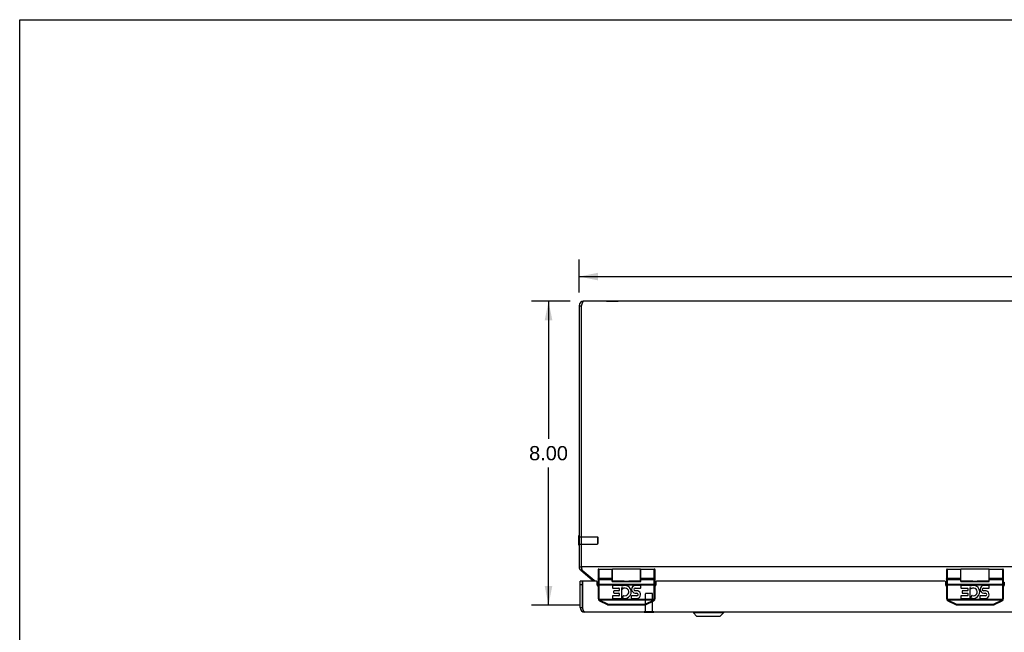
# Model space of a CAD drawing. Header units: inches. Extents: x 0 to 85, y 0 to 55.
# Tile 3 of 7: x 0 to 25.9, y 38.9 to 55. Entities that reach past the tile are written whole.
import ezdxf

# ---------------------------------------------------------------- set-up
doc = ezdxf.new("R2010")
doc.units = ezdxf.units.IN
doc.header["$LTSCALE"] = 4.675
doc.header["$MEASUREMENT"] = 0
doc.linetypes.add('HIDDEN', pattern=[0.2, 0.1, -0.1])
doc.layers.get('0').update_dxf_attribs({"linetype": 'CONTINUOUS'})
for name, color, linetype in [('02___PRT_ALL_AXES', 7, 'CONTINUOUS'), ('06___PRT_ALL_SURFS', 7, 'CONTINUOUS'), ('DEFAULT_2', 8, 'HIDDEN'), ('DIMENSIONS', 7, 'CONTINUOUS')]:
    doc.layers.add(name, color=color, linetype=linetype)
doc.styles.get("Standard").update_dxf_attribs({"font": 'arial.ttf'})
doc.dimstyles.new('DIMSTYLE_1', dxfattribs={"dimtxt": 0.375, "dimasz": 0.5, "dimexe": 0.09, "dimexo": 0.07, "dimgap": 0.0375, "dimtad": 0, "dimtih": 1, "dimtoh": 1, "dimzin": 4, "dimdsep": 46, "dimtxsty": 'Standard', "dimblk": '_FILLED', "dimblk1": '_FILLED', "dimblk2": '_FILLED', "dimcen": 0.09, "dimazin": 1, "dimtfac": 1, "dimtdec": 3, "dimtofl": 0, "dimtmove": 0, "dimatfit": 3, "dimldrblk": '_FILLED', "dimfxl": 1, "dimtolj": 1, "dimtzin": 4, "dimarcsym": 0})

# ---------------------------------------------------------------- blocks, each defined once
blk = doc.blocks.new('_FILLED')
at = {"color": 0, "linetype": 'ByBlock'}
blk.add_solid([(0, 0), (-1, 0.2), (-1, -0.2)], dxfattribs=at)
blk = doc.blocks.new('*D6')
at = {"layer": 'DIMENSIONS', "color": 2, "linetype": 'Continuous'}
for p, q in [((14.713, 47.818), (14.713, 48.687)), ((44.713, 47.818), (44.713, 48.687)), ((14.713, 48.237), (28.87, 48.237)), ((44.713, 48.237), (30.556, 48.237))]:
    blk.add_line(p, q, dxfattribs=at)
at = {"layer": 'DIMENSIONS', "color": 2, "linetype": 'Continuous', "xscale": 0.5, "yscale": 0.5, "zscale": 0.5, "rotation": 180}
blk.add_blockref('_FILLED', (14.713, 48.237), dxfattribs=at)
at = {"layer": 'DIMENSIONS', "color": 2, "linetype": 'Continuous', "xscale": 0.5, "yscale": 0.5, "zscale": 0.5}
blk.add_blockref('_FILLED', (44.713, 48.237), dxfattribs=at)
at = {"layer": 'DIMENSIONS', "color": 2, "linetype": 'Continuous', "insert": (29.713, 48.424), "char_height": 0.375, "width": 1.31041, "attachment_point": 2, "line_spacing_factor": 0.9}
blk.add_mtext('30.00', dxfattribs=at)
blk = doc.blocks.new('*D8')
at = {"layer": 'DIMENSIONS', "color": 2, "linetype": 'Continuous'}
for p, q in [((14.483, 47.588), (13.46, 47.588)), ((13.91, 47.588), (13.91, 43.963)), ((13.91, 39.588), (13.91, 43.213)), ((14.746, 39.588), (13.46, 39.588))]:
    blk.add_line(p, q, dxfattribs=at)
at = {"layer": 'DIMENSIONS', "color": 2, "linetype": 'Continuous', "xscale": 0.5, "yscale": 0.5, "zscale": 0.5}
for p, rotation in [((13.91, 47.588), 90), ((13.91, 39.588), 270)]:
    blk.add_blockref('_FILLED', p, dxfattribs=dict(at, rotation=rotation))
at = {"layer": 'DIMENSIONS', "color": 2, "linetype": 'Continuous', "insert": (13.91, 43.775), "char_height": 0.375, "width": 1.01905, "attachment_point": 2, "line_spacing_factor": 0.9}
blk.add_mtext('8.00', dxfattribs=at)

msp = doc.modelspace()

# ---------------------------------------------------------------- linework, layer by layer
at = {"color": 7, "linetype": 'Continuous'}
for p, q in [((0, 0), (0, 55)), ((0, 55), (85, 55)), ((14.713, 47.468), (14.773, 47.468)), ((14.709, 41.161), (14.709, 41.417)), ((14.709, 41.417), (14.713, 41.417)), ((14.709, 41.161), (14.713, 41.161)), ((14.713, 40.595), (14.773, 40.595)), ((14.756, 40.503), (14.785, 40.538)), ((15.213, 40.516), (15.213, 39.758)), ((15.233, 40.536), (15.233, 39.758)), ((15.588, 40.212), (15.588, 40.536)), ((15.593, 40.221), (15.593, 40.536)), ((16.333, 40.221), (16.333, 40.536)), ((16.338, 40.212), (16.338, 40.536)), ((16.693, 39.758), (16.693, 40.536)), ((16.713, 39.758), (16.713, 40.516)), ((24.379, 40.516), (24.379, 39.758)), ((24.399, 40.536), (24.399, 39.758)), ((24.754, 40.212), (24.754, 40.536)), ((24.759, 40.221), (24.759, 40.536)), ((25.499, 40.221), (25.499, 40.536)), ((25.504, 40.212), (25.504, 40.536)), ((25.859, 39.758), (25.859, 40.536)), ((25.879, 39.758), (25.879, 40.516)), ((14.803, 40.213), (14.743, 40.213)), ((14.803, 40.213), (14.803, 39.523)), ((15.069, 40.24), (15.085, 40.259)), ((15.213, 40.309), (15.213, 40.309)), ((15.213, 40.308), (15.213, 40.309)), ((15.213, 40.308), (15.213, 40.308)), ((15.233, 40.299), (15.588, 40.299)), ((15.233, 40.299), (15.588, 40.299)), ((15.233, 40.263), (15.588, 40.263)), ((15.593, 40.226), (15.588, 40.226)), ((15.588, 40.219), (16.338, 40.219)), ((15.588, 40.212), (16.338, 40.212)), ((15.903, 40.221), (15.908, 40.221)), ((15.908, 40.221), (15.914, 40.221)), ((15.914, 40.221), (15.934, 40.221)), ((15.934, 40.221), (15.941, 40.221)), ((15.941, 40.221), (15.949, 40.221)), ((15.949, 40.221), (15.956, 40.221)), ((15.956, 40.221), (15.963, 40.221)), ((15.963, 40.221), (15.97, 40.221)), ((15.97, 40.221), (15.977, 40.221)), ((15.977, 40.221), (15.984, 40.221)), ((15.984, 40.221), (15.991, 40.221)), ((16.011, 40.221), (16.018, 40.221)), ((16.018, 40.221), (16.023, 40.221)), ((16.338, 40.226), (16.333, 40.226)), ((16.338, 40.299), (16.693, 40.299)), ((16.338, 40.299), (16.693, 40.299)), ((16.338, 40.263), (16.693, 40.263)), ((16.713, 40.309), (16.713, 40.309)), ((16.713, 40.308), (16.713, 40.309)), ((24.38, 40.309), (24.379, 40.309)), ((24.38, 40.308), (24.38, 40.309)), ((24.38, 40.308), (24.38, 40.308)), ((24.399, 40.299), (24.754, 40.299)), ((24.399, 40.299), (24.754, 40.299)), ((24.399, 40.263), (24.754, 40.263)), ((24.759, 40.226), (24.754, 40.226)), ((24.754, 40.219), (25.504, 40.219)), ((24.754, 40.212), (25.504, 40.212)), ((25.07, 40.221), (25.075, 40.221)), ((25.075, 40.221), (25.081, 40.221)), ((25.081, 40.221), (25.101, 40.221)), ((25.101, 40.221), (25.108, 40.221)), ((25.108, 40.221), (25.115, 40.221)), ((25.115, 40.221), (25.122, 40.221)), ((25.122, 40.221), (25.129, 40.221)), ((25.129, 40.221), (25.137, 40.221)), ((25.137, 40.221), (25.144, 40.221)), ((25.144, 40.221), (25.151, 40.221)), ((25.151, 40.221), (25.158, 40.221)), ((25.178, 40.221), (25.184, 40.221)), ((25.184, 40.221), (25.189, 40.221)), ((25.504, 40.226), (25.499, 40.226)), ((25.504, 40.299), (25.859, 40.299)), ((25.504, 40.299), (25.859, 40.299)), ((25.504, 40.263), (25.859, 40.263)), ((25.879, 40.309), (25.879, 40.309)), ((25.879, 40.308), (25.879, 40.309)), ((14.803, 40.123), (14.743, 40.123)), ((15.213, 40.123), (16.713, 40.123)), ((15.233, 40.142), (16.694, 40.142)), ((24.379, 40.123), (25.879, 40.123)), ((24.399, 40.142), (25.86, 40.142)), ((15.233, 39.758), (15.213, 39.758)), ((15.235, 39.747), (15.215, 39.741)), ((15.235, 39.747), (16.691, 39.747)), ((15.242, 39.729), (16.684, 39.729)), ((15.247, 39.703), (15.45, 39.601)), ((15.254, 39.713), (15.253, 39.711)), ((15.255, 39.714), (15.254, 39.713)), ((15.256, 39.718), (15.255, 39.716)), ((15.255, 39.716), (15.255, 39.714)), ((15.256, 39.718), (15.459, 39.617)), ((16.467, 39.617), (16.669, 39.718)), ((16.476, 39.601), (16.678, 39.703)), ((16.669, 39.718), (16.67, 39.716)), ((16.67, 39.716), (16.671, 39.714)), ((16.671, 39.714), (16.672, 39.713)), ((16.672, 39.713), (16.673, 39.711)), ((16.673, 39.711), (16.674, 39.71)), ((16.691, 39.747), (16.71, 39.741)), ((16.693, 39.758), (16.713, 39.758)), ((24.399, 39.758), (24.379, 39.758)), ((24.401, 39.747), (24.382, 39.741)), ((24.401, 39.747), (25.858, 39.747)), ((24.409, 39.729), (25.85, 39.729)), ((24.414, 39.703), (24.616, 39.601)), ((24.421, 39.714), (24.42, 39.712)), ((24.422, 39.715), (24.421, 39.714)), ((24.423, 39.718), (24.625, 39.617)), ((25.634, 39.617), (25.836, 39.718)), ((25.643, 39.601), (25.845, 39.703)), ((25.836, 39.718), (25.837, 39.716)), ((25.837, 39.716), (25.838, 39.714)), ((25.838, 39.714), (25.839, 39.713)), ((25.839, 39.713), (25.839, 39.711)), ((25.839, 39.711), (25.84, 39.71)), ((25.858, 39.747), (25.877, 39.741)), ((25.859, 39.758), (25.879, 39.758)), ((14.743, 39.523), (14.803, 39.523)), ((15.456, 39.612), (15.455, 39.61)), ((15.457, 39.613), (15.456, 39.612)), ((15.458, 39.615), (15.457, 39.613)), ((15.459, 39.617), (15.458, 39.615)), ((15.478, 39.612), (15.478, 39.595)), ((15.478, 39.612), (16.448, 39.612)), ((15.478, 39.595), (16.448, 39.595)), ((16.425, 39.399), (16.425, 39.403)), ((16.425, 39.399), (16.681, 39.399)), ((16.448, 39.612), (16.448, 39.595)), ((16.467, 39.617), (16.468, 39.615)), ((16.468, 39.615), (16.469, 39.613)), ((16.469, 39.613), (16.47, 39.612)), ((16.47, 39.612), (16.47, 39.61)), ((16.47, 39.61), (16.471, 39.609)), ((16.681, 39.399), (16.681, 39.403)), ((17.724, 39.4), (17.724, 39.381)), ((17.724, 39.4), (18.512, 39.4)), ((17.724, 39.381), (17.807, 39.298)), ((18.512, 39.381), (17.724, 39.381)), ((18.512, 39.381), (18.429, 39.298)), ((18.512, 39.4), (18.512, 39.381)), ((24.623, 39.612), (24.622, 39.61)), ((24.624, 39.613), (24.623, 39.612)), ((24.625, 39.617), (24.624, 39.615)), ((24.624, 39.615), (24.624, 39.613)), ((24.644, 39.612), (24.644, 39.595)), ((24.644, 39.612), (25.615, 39.612)), ((24.644, 39.595), (25.615, 39.595)), ((25.615, 39.612), (25.615, 39.595)), ((25.634, 39.617), (25.635, 39.615)), ((25.635, 39.615), (25.635, 39.613)), ((25.635, 39.613), (25.636, 39.612)), ((25.636, 39.612), (25.637, 39.61)), ((25.637, 39.61), (25.638, 39.609)), ((17.807, 39.298), (18.429, 39.298)), ((17.812, 39.296), (18.424, 39.296))]:
    msp.add_line(p, q, dxfattribs=at)
at = {"color": 3, "linetype": 'Continuous'}
for p, q in [((14.713, 47.468), (14.713, 40.595)), ((14.773, 47.468), (14.773, 40.595)), ((44.593, 47.588), (14.833, 47.588)), ((14.756, 40.503), (15.069, 40.24)), ((14.773, 40.595), (14.776, 40.58)), ((44.653, 40.595), (14.773, 40.595)), ((14.794, 40.503), (15.108, 40.24)), ((14.743, 39.523), (14.743, 40.213)), ((14.808, 39.507), (14.808, 40.213)), ((15.173, 40.213), (14.808, 40.213)), ((15.193, 40.194), (15.213, 40.194)), ((15.193, 40.108), (15.193, 40.193)), ((16.713, 40.194), (16.733, 40.194)), ((16.733, 40.193), (16.733, 40.108)), ((24.339, 40.213), (16.753, 40.213)), ((24.359, 40.194), (24.379, 40.194)), ((24.359, 40.108), (24.359, 40.193)), ((25.879, 40.194), (25.899, 40.194)), ((25.899, 40.193), (25.899, 40.108)), ((44.563, 39.403), (14.863, 39.403))]:
    msp.add_line(p, q, dxfattribs=at)
for points in [[(14.833, 47.588), (14.83, 47.588), (14.827, 47.587), (14.825, 47.585), (14.822, 47.583), (14.819, 47.58), (14.816, 47.577), (14.814, 47.573), (14.811, 47.569), (14.808, 47.564), (14.806, 47.559), (14.803, 47.553), (14.8, 47.546), (14.797, 47.54), (14.795, 47.533), (14.792, 47.525), (14.789, 47.518), (14.786, 47.51), (14.784, 47.502), (14.781, 47.493), (14.778, 47.485), (14.776, 47.476), (14.773, 47.468)], [(14.776, 40.58), (14.777, 40.573), (14.779, 40.565), (14.78, 40.558), (14.782, 40.551), (14.784, 40.544), (14.785, 40.537), (14.787, 40.531), (14.788, 40.525), (14.79, 40.519), (14.791, 40.513), (14.793, 40.508), (14.794, 40.503)], [(15.135, 40.213), (15.133, 40.215), (15.129, 40.219), (15.125, 40.224), (15.12, 40.228), (15.116, 40.233), (15.112, 40.236), (15.108, 40.24)], [(14.863, 39.403), (14.861, 39.403), (14.858, 39.404), (14.856, 39.405), (14.854, 39.406), (14.851, 39.408), (14.849, 39.411), (14.847, 39.413), (14.844, 39.416), (14.842, 39.42), (14.84, 39.424), (14.838, 39.428), (14.835, 39.433), (14.833, 39.437), (14.831, 39.443), (14.828, 39.448), (14.826, 39.454), (14.824, 39.46), (14.822, 39.466), (14.819, 39.473), (14.817, 39.479), (14.815, 39.486), (14.812, 39.493), (14.81, 39.5), (14.808, 39.507)]]:
    msp.add_lwpolyline(points, dxfattribs=at)
at = {"color": 7, "linetype": 'Continuous'}
for points in [[(15.233, 40.299), (15.232, 40.299), (15.231, 40.299), (15.23, 40.299), (15.229, 40.299), (15.228, 40.299), (15.227, 40.299), (15.226, 40.299), (15.226, 40.3), (15.225, 40.3), (15.224, 40.3), (15.223, 40.3), (15.222, 40.3), (15.222, 40.301), (15.221, 40.301), (15.22, 40.301), (15.219, 40.302), (15.219, 40.302), (15.218, 40.302), (15.217, 40.303), (15.217, 40.303), (15.216, 40.303), (15.216, 40.304), (15.215, 40.304), (15.215, 40.304), (15.215, 40.305), (15.214, 40.305), (15.214, 40.306), (15.214, 40.306), (15.213, 40.307), (15.213, 40.307), (15.213, 40.308)], [(15.233, 40.299), (15.232, 40.299), (15.231, 40.299), (15.23, 40.299), (15.229, 40.299), (15.228, 40.299), (15.227, 40.299), (15.226, 40.299), (15.226, 40.3), (15.225, 40.3), (15.224, 40.3), (15.223, 40.3), (15.222, 40.3), (15.222, 40.301), (15.221, 40.301), (15.22, 40.301), (15.219, 40.302), (15.219, 40.302), (15.218, 40.302), (15.217, 40.303), (15.217, 40.303), (15.216, 40.303), (15.216, 40.304), (15.215, 40.304), (15.215, 40.305), (15.215, 40.305), (15.214, 40.305), (15.214, 40.306), (15.214, 40.306), (15.213, 40.307), (15.213, 40.307), (15.213, 40.308)], [(15.233, 40.263), (15.232, 40.263), (15.231, 40.263), (15.23, 40.263), (15.229, 40.263), (15.228, 40.263), (15.227, 40.264), (15.226, 40.264), (15.226, 40.264), (15.225, 40.264), (15.224, 40.265), (15.223, 40.265), (15.222, 40.265), (15.222, 40.266), (15.221, 40.266), (15.22, 40.266), (15.219, 40.267), (15.219, 40.267), (15.218, 40.268), (15.217, 40.268), (15.217, 40.269), (15.216, 40.27), (15.216, 40.27), (15.215, 40.271), (15.215, 40.271), (15.215, 40.272), (15.214, 40.273), (15.214, 40.273), (15.214, 40.274), (15.213, 40.275), (15.213, 40.275), (15.213, 40.276), (15.213, 40.277), (15.213, 40.277), (15.213, 40.278)], [(15.233, 40.142), (15.232, 40.142), (15.231, 40.142), (15.23, 40.142), (15.229, 40.142), (15.228, 40.142), (15.227, 40.142), (15.226, 40.142), (15.226, 40.142), (15.225, 40.143), (15.224, 40.143), (15.223, 40.143), (15.222, 40.143), (15.222, 40.143), (15.221, 40.143), (15.22, 40.143), (15.219, 40.143), (15.219, 40.143), (15.218, 40.143), (15.217, 40.143), (15.217, 40.143), (15.216, 40.144), (15.216, 40.144), (15.215, 40.144), (15.215, 40.144), (15.215, 40.144), (15.214, 40.144), (15.214, 40.144), (15.214, 40.144), (15.213, 40.145), (15.213, 40.145), (15.213, 40.145), (15.213, 40.145), (15.213, 40.145), (15.213, 40.145)], [(15.991, 40.221), (16.001, 40.221), (16.011, 40.221)], [(16.693, 40.299), (16.694, 40.299), (16.695, 40.299), (16.696, 40.299), (16.696, 40.299), (16.697, 40.299), (16.698, 40.299), (16.699, 40.299), (16.7, 40.3), (16.701, 40.3), (16.702, 40.3), (16.703, 40.3), (16.703, 40.3), (16.704, 40.301), (16.705, 40.301), (16.706, 40.301), (16.706, 40.302), (16.707, 40.302), (16.708, 40.302), (16.708, 40.303), (16.709, 40.303), (16.709, 40.303), (16.71, 40.304), (16.71, 40.304), (16.711, 40.304), (16.711, 40.305), (16.711, 40.305), (16.712, 40.306), (16.712, 40.306), (16.712, 40.307), (16.712, 40.307), (16.713, 40.308), (16.713, 40.308)], [(16.693, 40.299), (16.694, 40.299), (16.695, 40.299), (16.696, 40.299), (16.696, 40.299), (16.697, 40.299), (16.698, 40.299), (16.699, 40.299), (16.7, 40.3), (16.701, 40.3), (16.702, 40.3), (16.703, 40.3), (16.703, 40.3), (16.704, 40.301), (16.705, 40.301), (16.706, 40.301), (16.706, 40.302), (16.707, 40.302), (16.708, 40.302), (16.708, 40.303), (16.709, 40.303), (16.709, 40.303), (16.71, 40.304), (16.71, 40.304), (16.711, 40.305), (16.711, 40.305), (16.711, 40.305), (16.712, 40.306), (16.712, 40.306), (16.712, 40.307), (16.712, 40.307), (16.713, 40.308)], [(16.693, 40.263), (16.694, 40.263), (16.695, 40.263), (16.696, 40.263), (16.696, 40.263), (16.697, 40.263), (16.698, 40.264), (16.699, 40.264), (16.7, 40.264), (16.701, 40.264), (16.702, 40.265), (16.703, 40.265), (16.703, 40.265), (16.704, 40.266), (16.705, 40.266), (16.706, 40.266), (16.706, 40.267), (16.707, 40.267), (16.708, 40.268), (16.708, 40.268), (16.709, 40.269), (16.709, 40.27), (16.71, 40.27), (16.71, 40.271), (16.711, 40.271), (16.711, 40.272), (16.711, 40.273), (16.712, 40.273), (16.712, 40.274), (16.712, 40.275), (16.712, 40.275), (16.713, 40.276), (16.713, 40.277), (16.713, 40.277), (16.713, 40.278)], [(16.694, 40.142), (16.695, 40.142), (16.696, 40.142), (16.696, 40.142), (16.697, 40.142), (16.698, 40.142), (16.699, 40.142), (16.7, 40.142), (16.701, 40.143), (16.702, 40.143), (16.703, 40.143), (16.703, 40.143), (16.704, 40.143), (16.705, 40.143), (16.706, 40.143), (16.706, 40.143), (16.707, 40.143), (16.708, 40.143), (16.708, 40.143), (16.709, 40.143), (16.709, 40.144), (16.71, 40.144), (16.71, 40.144), (16.711, 40.144), (16.711, 40.144), (16.711, 40.144), (16.712, 40.144), (16.712, 40.144), (16.712, 40.145), (16.712, 40.145), (16.713, 40.145), (16.713, 40.145), (16.713, 40.145), (16.713, 40.145)], [(24.399, 40.263), (24.399, 40.263), (24.398, 40.263), (24.397, 40.263), (24.396, 40.263), (24.395, 40.263), (24.394, 40.264), (24.393, 40.264), (24.392, 40.264), (24.391, 40.264), (24.391, 40.265), (24.39, 40.265), (24.389, 40.265), (24.388, 40.266), (24.387, 40.266), (24.387, 40.266), (24.386, 40.267), (24.385, 40.267), (24.385, 40.268), (24.384, 40.268), (24.384, 40.269), (24.383, 40.27), (24.382, 40.27), (24.382, 40.271), (24.382, 40.271), (24.381, 40.272), (24.381, 40.273), (24.381, 40.273), (24.38, 40.274), (24.38, 40.275), (24.38, 40.275), (24.38, 40.276), (24.38, 40.277), (24.38, 40.277), (24.379, 40.278)], [(24.399, 40.142), (24.399, 40.142), (24.398, 40.142), (24.397, 40.142), (24.396, 40.142), (24.395, 40.142), (24.394, 40.142), (24.393, 40.142), (24.392, 40.142), (24.391, 40.143), (24.391, 40.143), (24.39, 40.143), (24.389, 40.143), (24.388, 40.143), (24.387, 40.143), (24.387, 40.143), (24.386, 40.143), (24.385, 40.143), (24.385, 40.143), (24.384, 40.143), (24.384, 40.143), (24.383, 40.144), (24.382, 40.144), (24.382, 40.144), (24.382, 40.144), (24.381, 40.144), (24.381, 40.144), (24.381, 40.144), (24.38, 40.144), (24.38, 40.145), (24.38, 40.145), (24.38, 40.145), (24.38, 40.145), (24.38, 40.145), (24.379, 40.145)], [(24.399, 40.299), (24.399, 40.299), (24.398, 40.299), (24.397, 40.299), (24.396, 40.299), (24.395, 40.299), (24.394, 40.299), (24.393, 40.299), (24.392, 40.3), (24.391, 40.3), (24.391, 40.3), (24.39, 40.3), (24.389, 40.3), (24.388, 40.301), (24.387, 40.301), (24.387, 40.301), (24.386, 40.302), (24.385, 40.302), (24.385, 40.302), (24.384, 40.303), (24.384, 40.303), (24.383, 40.303), (24.382, 40.304), (24.382, 40.304), (24.382, 40.304), (24.381, 40.305), (24.381, 40.305), (24.381, 40.306), (24.38, 40.306), (24.38, 40.307), (24.38, 40.307), (24.38, 40.308)], [(24.399, 40.299), (24.399, 40.299), (24.398, 40.299), (24.397, 40.299), (24.396, 40.299), (24.395, 40.299), (24.394, 40.299), (24.393, 40.299), (24.392, 40.3), (24.391, 40.3), (24.391, 40.3), (24.39, 40.3), (24.389, 40.3), (24.388, 40.301), (24.387, 40.301), (24.387, 40.301), (24.386, 40.302), (24.385, 40.302), (24.385, 40.302), (24.384, 40.303), (24.384, 40.303), (24.383, 40.303), (24.382, 40.304), (24.382, 40.304), (24.382, 40.305), (24.381, 40.305), (24.381, 40.305), (24.381, 40.306), (24.38, 40.306), (24.38, 40.307), (24.38, 40.307), (24.38, 40.308)], [(25.158, 40.221), (25.168, 40.221), (25.178, 40.221)], [(25.859, 40.299), (25.86, 40.299), (25.861, 40.299), (25.862, 40.299), (25.863, 40.299), (25.864, 40.299), (25.865, 40.299), (25.866, 40.299), (25.867, 40.3), (25.868, 40.3), (25.868, 40.3), (25.869, 40.3), (25.87, 40.3), (25.871, 40.301), (25.872, 40.301), (25.872, 40.301), (25.873, 40.302), (25.874, 40.302), (25.874, 40.302), (25.875, 40.303), (25.875, 40.303), (25.876, 40.303), (25.876, 40.304), (25.877, 40.304), (25.877, 40.304), (25.878, 40.305), (25.878, 40.305), (25.878, 40.306), (25.879, 40.306), (25.879, 40.307), (25.879, 40.307), (25.879, 40.308), (25.879, 40.308)], [(25.859, 40.299), (25.86, 40.299), (25.861, 40.299), (25.862, 40.299), (25.863, 40.299), (25.864, 40.299), (25.865, 40.299), (25.866, 40.299), (25.867, 40.3), (25.868, 40.3), (25.868, 40.3), (25.869, 40.3), (25.87, 40.3), (25.871, 40.301), (25.872, 40.301), (25.872, 40.301), (25.873, 40.302), (25.874, 40.302), (25.874, 40.302), (25.875, 40.303), (25.875, 40.303), (25.876, 40.303), (25.876, 40.304), (25.877, 40.304), (25.877, 40.305), (25.878, 40.305), (25.878, 40.305), (25.878, 40.306), (25.879, 40.306), (25.879, 40.307), (25.879, 40.307), (25.879, 40.308)], [(25.859, 40.263), (25.86, 40.263), (25.861, 40.263), (25.862, 40.263), (25.863, 40.263), (25.864, 40.263), (25.865, 40.264), (25.866, 40.264), (25.867, 40.264), (25.868, 40.264), (25.868, 40.265), (25.869, 40.265), (25.87, 40.265), (25.871, 40.266), (25.872, 40.266), (25.872, 40.266), (25.873, 40.267), (25.874, 40.267), (25.874, 40.268), (25.875, 40.268), (25.875, 40.269), (25.876, 40.27), (25.876, 40.27), (25.877, 40.271), (25.877, 40.271), (25.878, 40.272), (25.878, 40.273), (25.878, 40.273), (25.879, 40.274), (25.879, 40.275), (25.879, 40.275), (25.879, 40.276), (25.879, 40.277), (25.879, 40.277), (25.879, 40.278)], [(25.86, 40.142), (25.861, 40.142), (25.862, 40.142), (25.863, 40.142), (25.864, 40.142), (25.865, 40.142), (25.866, 40.142), (25.867, 40.142), (25.868, 40.143), (25.868, 40.143), (25.869, 40.143), (25.87, 40.143), (25.871, 40.143), (25.872, 40.143), (25.872, 40.143), (25.873, 40.143), (25.874, 40.143), (25.874, 40.143), (25.875, 40.143), (25.875, 40.143), (25.876, 40.144), (25.876, 40.144), (25.877, 40.144), (25.877, 40.144), (25.878, 40.144), (25.878, 40.144), (25.878, 40.144), (25.879, 40.144), (25.879, 40.145), (25.879, 40.145), (25.879, 40.145), (25.879, 40.145), (25.879, 40.145), (25.879, 40.145)], [(15.242, 39.729), (15.241, 39.729), (15.241, 39.728), (15.24, 39.728), (15.239, 39.727), (15.238, 39.726), (15.238, 39.726), (15.237, 39.725), (15.236, 39.725), (15.236, 39.724), (15.235, 39.724), (15.234, 39.724), (15.234, 39.723), (15.233, 39.723), (15.233, 39.722), (15.232, 39.722), (15.231, 39.722), (15.231, 39.721), (15.23, 39.721), (15.23, 39.721), (15.23, 39.72), (15.229, 39.72), (15.229, 39.72), (15.228, 39.72), (15.228, 39.72), (15.228, 39.72), (15.227, 39.72), (15.227, 39.719), (15.227, 39.719), (15.227, 39.719), (15.227, 39.719), (15.227, 39.719), (15.226, 39.72)], [(15.235, 39.747), (15.235, 39.745), (15.235, 39.743), (15.236, 39.742), (15.236, 39.74), (15.237, 39.739), (15.238, 39.737), (15.238, 39.736), (15.239, 39.735), (15.24, 39.733), (15.24, 39.732), (15.241, 39.731), (15.242, 39.729)], [(15.242, 39.729), (15.243, 39.728), (15.244, 39.727), (15.245, 39.726), (15.246, 39.725), (15.247, 39.724), (15.248, 39.723), (15.249, 39.723), (15.25, 39.722), (15.251, 39.721), (15.252, 39.72), (15.253, 39.72), (15.254, 39.719), (15.255, 39.718), (15.256, 39.718)], [(15.253, 39.711), (15.252, 39.71), (15.252, 39.709), (15.251, 39.708), (15.251, 39.708), (15.251, 39.707), (15.25, 39.707), (15.25, 39.706), (15.25, 39.706), (15.249, 39.705), (15.249, 39.705), (15.249, 39.704), (15.249, 39.704), (15.248, 39.704), (15.248, 39.703), (15.248, 39.703), (15.248, 39.703), (15.248, 39.703), (15.248, 39.703), (15.248, 39.703), (15.247, 39.703), (15.247, 39.703)], [(16.669, 39.718), (16.671, 39.718), (16.672, 39.719), (16.673, 39.72), (16.674, 39.72), (16.675, 39.721), (16.676, 39.722), (16.677, 39.723), (16.678, 39.723), (16.679, 39.724), (16.68, 39.725), (16.681, 39.726), (16.682, 39.727), (16.683, 39.728), (16.684, 39.729)], [(16.674, 39.71), (16.674, 39.709), (16.674, 39.708), (16.675, 39.708), (16.675, 39.707), (16.675, 39.707), (16.676, 39.706), (16.676, 39.706), (16.676, 39.705), (16.676, 39.705), (16.677, 39.704), (16.677, 39.704), (16.677, 39.704), (16.677, 39.703), (16.678, 39.703), (16.678, 39.703), (16.678, 39.703), (16.678, 39.703), (16.678, 39.703), (16.678, 39.703), (16.678, 39.703)], [(16.684, 39.729), (16.684, 39.731), (16.685, 39.732), (16.686, 39.733), (16.687, 39.735), (16.687, 39.736), (16.688, 39.737), (16.689, 39.739), (16.689, 39.74), (16.69, 39.742), (16.69, 39.743), (16.691, 39.745), (16.691, 39.747)], [(16.684, 39.729), (16.684, 39.729), (16.685, 39.728), (16.686, 39.728), (16.686, 39.727), (16.687, 39.726), (16.688, 39.726), (16.689, 39.725), (16.689, 39.725), (16.69, 39.724), (16.691, 39.724), (16.691, 39.724), (16.692, 39.723), (16.692, 39.723), (16.693, 39.722), (16.694, 39.722), (16.694, 39.722), (16.695, 39.721), (16.695, 39.721), (16.696, 39.721), (16.696, 39.72), (16.697, 39.72), (16.697, 39.72), (16.697, 39.72), (16.698, 39.72), (16.698, 39.72), (16.698, 39.72), (16.698, 39.719), (16.699, 39.719), (16.699, 39.719), (16.699, 39.719), (16.699, 39.719), (16.699, 39.72)], [(24.409, 39.729), (24.408, 39.729), (24.407, 39.728), (24.407, 39.728), (24.406, 39.727), (24.405, 39.726), (24.404, 39.726), (24.404, 39.725), (24.403, 39.725), (24.402, 39.724), (24.402, 39.724), (24.401, 39.724), (24.4, 39.723), (24.4, 39.723), (24.399, 39.722), (24.399, 39.722), (24.398, 39.722), (24.398, 39.721), (24.397, 39.721), (24.397, 39.721), (24.396, 39.72), (24.396, 39.72), (24.395, 39.72), (24.395, 39.72), (24.395, 39.72), (24.394, 39.72), (24.394, 39.72), (24.394, 39.719), (24.394, 39.719), (24.393, 39.719), (24.393, 39.719), (24.393, 39.719), (24.393, 39.72)], [(24.401, 39.747), (24.402, 39.745), (24.402, 39.743), (24.403, 39.742), (24.403, 39.74), (24.404, 39.739), (24.404, 39.737), (24.405, 39.736), (24.406, 39.735), (24.406, 39.733), (24.407, 39.732), (24.408, 39.731), (24.409, 39.729)], [(24.409, 39.729), (24.41, 39.728), (24.41, 39.727), (24.411, 39.726), (24.412, 39.725), (24.413, 39.724), (24.414, 39.723), (24.415, 39.723), (24.416, 39.722), (24.417, 39.721), (24.418, 39.72), (24.42, 39.72), (24.421, 39.719), (24.422, 39.718), (24.423, 39.718)], [(24.42, 39.712), (24.419, 39.71), (24.419, 39.71), (24.418, 39.709), (24.418, 39.708), (24.418, 39.708), (24.417, 39.707), (24.417, 39.707), (24.417, 39.706), (24.416, 39.706), (24.416, 39.705), (24.416, 39.705), (24.416, 39.704), (24.415, 39.704), (24.415, 39.704), (24.415, 39.703), (24.415, 39.703), (24.415, 39.703), (24.414, 39.703), (24.414, 39.703), (24.414, 39.703), (24.414, 39.703), (24.414, 39.703)], [(24.423, 39.718), (24.422, 39.716), (24.422, 39.715)], [(25.836, 39.718), (25.837, 39.718), (25.838, 39.719), (25.839, 39.72), (25.841, 39.72), (25.842, 39.721), (25.843, 39.722), (25.844, 39.723), (25.845, 39.723), (25.846, 39.724), (25.847, 39.725), (25.848, 39.726), (25.849, 39.727), (25.849, 39.728), (25.85, 39.729)], [(25.84, 39.71), (25.841, 39.709), (25.841, 39.708), (25.841, 39.708), (25.842, 39.707), (25.842, 39.707), (25.842, 39.706), (25.843, 39.706), (25.843, 39.705), (25.843, 39.705), (25.843, 39.704), (25.844, 39.704), (25.844, 39.704), (25.844, 39.703), (25.844, 39.703), (25.844, 39.703), (25.845, 39.703), (25.845, 39.703), (25.845, 39.703), (25.845, 39.703), (25.845, 39.703)], [(25.85, 39.729), (25.851, 39.731), (25.852, 39.732), (25.853, 39.733), (25.853, 39.735), (25.854, 39.736), (25.855, 39.737), (25.855, 39.739), (25.856, 39.74), (25.856, 39.742), (25.857, 39.743), (25.857, 39.745), (25.858, 39.747)], [(25.85, 39.729), (25.851, 39.729), (25.852, 39.728), (25.852, 39.728), (25.853, 39.727), (25.854, 39.726), (25.855, 39.726), (25.855, 39.725), (25.856, 39.725), (25.857, 39.724), (25.857, 39.724), (25.858, 39.724), (25.859, 39.723), (25.859, 39.723), (25.86, 39.722), (25.86, 39.722), (25.861, 39.722), (25.861, 39.721), (25.862, 39.721), (25.862, 39.721), (25.863, 39.72), (25.863, 39.72), (25.864, 39.72), (25.864, 39.72), (25.864, 39.72), (25.865, 39.72), (25.865, 39.72), (25.865, 39.719), (25.865, 39.719), (25.866, 39.719), (25.866, 39.719), (25.866, 39.719), (25.866, 39.72)], [(15.455, 39.61), (15.454, 39.609), (15.454, 39.608), (15.454, 39.607), (15.453, 39.607), (15.453, 39.606), (15.453, 39.606), (15.452, 39.605), (15.452, 39.604), (15.452, 39.604), (15.451, 39.604), (15.451, 39.603), (15.451, 39.603), (15.451, 39.603), (15.451, 39.602), (15.45, 39.602), (15.45, 39.602), (15.45, 39.602), (15.45, 39.602), (15.45, 39.601), (15.45, 39.601), (15.45, 39.601)], [(15.459, 39.617), (15.46, 39.616), (15.461, 39.615), (15.462, 39.615), (15.464, 39.614), (15.465, 39.614), (15.466, 39.614), (15.468, 39.613), (15.469, 39.613), (15.471, 39.613), (15.472, 39.612), (15.473, 39.612), (15.475, 39.612), (15.476, 39.612), (15.478, 39.612)], [(16.448, 39.612), (16.449, 39.612), (16.451, 39.612), (16.452, 39.612), (16.454, 39.612), (16.455, 39.613), (16.456, 39.613), (16.458, 39.613), (16.459, 39.614), (16.461, 39.614), (16.462, 39.614), (16.463, 39.615), (16.465, 39.615), (16.466, 39.616), (16.467, 39.617)], [(16.471, 39.609), (16.472, 39.608), (16.472, 39.607), (16.472, 39.607), (16.473, 39.606), (16.473, 39.606), (16.473, 39.605), (16.474, 39.604), (16.474, 39.604), (16.474, 39.604), (16.474, 39.603), (16.475, 39.603), (16.475, 39.603), (16.475, 39.602), (16.475, 39.602), (16.475, 39.602), (16.476, 39.602), (16.476, 39.602), (16.476, 39.601), (16.476, 39.601), (16.476, 39.601)], [(24.622, 39.61), (24.621, 39.609), (24.621, 39.608), (24.62, 39.607), (24.62, 39.607), (24.62, 39.606), (24.619, 39.606), (24.619, 39.605), (24.619, 39.604), (24.618, 39.604), (24.618, 39.604), (24.618, 39.603), (24.618, 39.603), (24.617, 39.603), (24.617, 39.602), (24.617, 39.602), (24.617, 39.602), (24.617, 39.602), (24.617, 39.602), (24.616, 39.601), (24.616, 39.601), (24.616, 39.601)], [(24.625, 39.617), (24.627, 39.616), (24.628, 39.615), (24.629, 39.615), (24.63, 39.614), (24.632, 39.614), (24.633, 39.614), (24.634, 39.613), (24.636, 39.613), (24.637, 39.613), (24.639, 39.612), (24.64, 39.612), (24.641, 39.612), (24.643, 39.612), (24.644, 39.612)], [(25.615, 39.612), (25.616, 39.612), (25.618, 39.612), (25.619, 39.612), (25.62, 39.612), (25.622, 39.613), (25.623, 39.613), (25.624, 39.613), (25.626, 39.614), (25.627, 39.614), (25.629, 39.614), (25.63, 39.615), (25.631, 39.615), (25.632, 39.616), (25.634, 39.617)], [(25.638, 39.609), (25.638, 39.608), (25.639, 39.607), (25.639, 39.607), (25.639, 39.606), (25.64, 39.606), (25.64, 39.605), (25.64, 39.604), (25.641, 39.604), (25.641, 39.604), (25.641, 39.603), (25.641, 39.603), (25.642, 39.603), (25.642, 39.602), (25.642, 39.602), (25.642, 39.602), (25.642, 39.602), (25.642, 39.602), (25.643, 39.601), (25.643, 39.601), (25.643, 39.601)]]:
    msp.add_lwpolyline(points, dxfattribs=at)
at = {"color": 3, "linetype": 'Continuous'}
for centre, radius, start, end in [((14.833, 47.468), 0.12, 90, 180), ((14.833, 40.595), 0.12, 180, 230), ((15.03, 40.194), 0.06, 18.2926, 50), ((15.173, 40.193), 0.02, 0, 90), ((16.753, 40.193), 0.02, 90, 180), ((24.339, 40.193), 0.02, 0, 90), ((15.213, 40.108), 0.02, 180, 270), ((16.713, 40.108), 0.02, 270, 360), ((24.379, 40.108), 0.02, 180, 270), ((25.879, 40.108), 0.02, 270, 360), ((14.863, 39.523), 0.12, 180, 270)]:
    msp.add_arc(centre, radius, start, end, dxfattribs=at)
at = {"color": 7, "linetype": 'Continuous'}
for centre, radius, start, end in [((14.833, 47.468), 0.06, 144.2718, 180), ((14.833, 40.595), 0.06, 180, 203.1031), ((15.233, 40.516), 0.02, 90, 180), ((16.693, 40.516), 0.02, 0, 90), ((24.399, 40.516), 0.02, 90, 180), ((25.859, 40.516), 0.02, 0, 90), ((15.275, 39.758), 0.0625, 180, 243.435), ((15.275, 39.758), 0.0425, 180, 196.2996), ((16.65, 39.758), 0.0625, 296.565, 360), ((16.65, 39.758), 0.0425, 343.7004, 360), ((24.442, 39.758), 0.0625, 180, 243.435), ((24.442, 39.758), 0.0425, 180, 196.2996), ((25.817, 39.758), 0.0625, 296.565, 360), ((25.817, 39.758), 0.0425, 343.7004, 360), ((14.863, 39.523), 0.06, 180, 215.7178), ((15.478, 39.657), 0.0625, 243.4349, 270.0001), ((16.448, 39.657), 0.0625, 269.9999, 296.5652), ((17.727, 39.4), 0.00305, 90, 180), ((18.509, 39.4), 0.00305, 0, 90), ((24.644, 39.657), 0.0625, 243.4349, 270.0001), ((25.615, 39.657), 0.0625, 269.9999, 296.5652), ((17.812, 39.303), 0.0071, 225, 270), ((18.424, 39.303), 0.0071, 270, 315)]:
    msp.add_arc(centre, radius, start, end, dxfattribs=at)
at = {"layer": '02___PRT_ALL_AXES', "color": 7, "linetype": 'Continuous'}
for p, q in [((15.233, 40.536), (15.588, 40.536)), ((15.593, 40.456), (15.588, 40.456)), ((16.333, 40.536), (15.593, 40.536)), ((16.338, 40.456), (16.333, 40.456)), ((16.338, 40.536), (16.693, 40.536)), ((24.399, 40.536), (24.754, 40.536)), ((24.759, 40.456), (24.754, 40.456)), ((25.499, 40.536), (24.759, 40.536)), ((25.504, 40.456), (25.499, 40.456)), ((25.504, 40.536), (25.859, 40.536)), ((15.593, 40.3), (15.588, 40.3)), ((15.903, 40.221), (15.593, 40.221)), ((16.333, 40.221), (16.023, 40.221)), ((16.338, 40.3), (16.333, 40.3)), ((24.759, 40.3), (24.754, 40.3)), ((25.07, 40.221), (24.759, 40.221)), ((25.499, 40.221), (25.189, 40.221)), ((25.504, 40.3), (25.499, 40.3)), ((15.59, 40.096), (15.59, 40.044)), ((15.83, 40.104), (15.598, 40.104)), ((15.598, 40.035), (15.762, 40.035)), ((15.624, 39.955), (15.624, 39.909)), ((15.762, 39.964), (15.633, 39.964)), ((15.633, 39.9), (15.762, 39.9)), ((15.771, 40.027), (15.771, 39.972)), ((15.771, 39.892), (15.771, 39.84)), ((15.838, 40.084), (15.838, 40.096)), ((15.838, 39.772), (15.838, 40.047)), ((15.838, 40.047), (15.856, 40.021)), ((16.257, 39.965), (16.182, 39.965)), ((16.33, 40.104), (16.189, 40.104)), ((16.189, 40.035), (16.33, 40.035)), ((16.19, 39.9), (16.233, 39.9)), ((16.339, 40.044), (16.339, 40.096)), ((24.756, 40.096), (24.756, 40.044)), ((24.996, 40.104), (24.765, 40.104)), ((24.765, 40.035), (24.929, 40.035)), ((24.791, 39.955), (24.791, 39.909)), ((24.929, 39.964), (24.799, 39.964)), ((24.799, 39.9), (24.929, 39.9)), ((24.937, 40.027), (24.937, 39.972)), ((24.937, 39.892), (24.937, 39.84)), ((25.005, 40.084), (25.005, 40.096)), ((25.005, 40.047), (25.022, 40.021)), ((25.005, 39.772), (25.005, 40.047)), ((25.424, 39.965), (25.349, 39.965)), ((25.355, 40.035), (25.497, 40.035)), ((25.497, 40.104), (25.356, 40.104)), ((25.357, 39.9), (25.4, 39.9)), ((25.505, 40.044), (25.505, 40.096)), ((15.59, 39.823), (15.59, 39.772)), ((15.762, 39.831), (15.598, 39.831)), ((15.598, 39.764), (15.83, 39.764)), ((15.873, 39.83), (15.853, 39.785)), ((16.087, 39.823), (16.087, 39.772)), ((16.235, 39.831), (16.096, 39.831)), ((16.096, 39.764), (16.235, 39.764)), ((24.756, 39.823), (24.756, 39.772)), ((24.929, 39.831), (24.765, 39.831)), ((24.765, 39.764), (24.996, 39.764)), ((25.039, 39.83), (25.02, 39.785)), ((25.254, 39.823), (25.254, 39.772)), ((25.402, 39.831), (25.262, 39.831)), ((25.262, 39.764), (25.402, 39.764))]:
    msp.add_line(p, q, dxfattribs=at)
for centre, radius, start, end in [((15.598, 40.096), 0.0084, 90, 180), ((15.598, 40.044), 0.0084, 180, 270), ((15.633, 39.955), 0.0084, 90, 180), ((15.633, 39.909), 0.0084, 180, 270), ((15.762, 40.027), 0.0084, 0, 90), ((15.762, 39.972), 0.0084, 270, 360), ((15.762, 39.892), 0.0084, 0, 90), ((15.83, 40.096), 0.0084, 0, 90), ((15.917, 39.934), 0.17, 249.2967, 117.8817), ((15.86, 40.024), 0.0055, 215.0553, 302.9235), ((15.919, 39.934), 0.102, 251.514, 122.9235), ((16.199, 40.002), 0.102, 95.6616, 264.9365), ((16.189, 40), 0.0353, 90, 259.421), ((16.235, 39.866), 0.0343, 270, 93.9372), ((16.231, 39.866), 0.102, 272.5311, 75.2013), ((16.33, 40.096), 0.0084, 0, 90), ((16.33, 40.044), 0.0084, 270, 360), ((24.765, 40.096), 0.0084, 90, 180), ((24.765, 40.044), 0.0084, 180, 270), ((24.799, 39.955), 0.0084, 90, 180), ((24.799, 39.909), 0.0084, 180, 270), ((24.929, 40.027), 0.0084, 0, 90), ((24.929, 39.972), 0.0084, 270, 360), ((24.929, 39.892), 0.0084, 0, 90), ((24.996, 40.096), 0.0084, 0, 90), ((25.084, 39.934), 0.17, 249.2967, 117.8817), ((25.027, 40.024), 0.0055, 215.0553, 302.9235), ((25.086, 39.934), 0.102, 251.514, 122.9235), ((25.366, 40.002), 0.102, 95.6616, 264.9365), ((25.355, 40), 0.0353, 90, 259.421), ((25.402, 39.866), 0.0343, 270, 93.9372), ((25.398, 39.866), 0.102, 272.5311, 75.2013), ((25.497, 40.096), 0.0084, 0, 90), ((25.497, 40.044), 0.0084, 270, 360), ((15.598, 39.823), 0.0084, 90, 180), ((15.598, 39.772), 0.0084, 180, 270), ((15.762, 39.84), 0.0084, 270, 360), ((15.83, 39.772), 0.0084, 270, 360), ((15.86, 39.782), 0.00764, 156.3656, 249.2967), ((15.883, 39.826), 0.0112, 71.514, 157.3019), ((16.096, 39.823), 0.0084, 90, 180), ((16.096, 39.772), 0.0084, 180, 270), ((24.765, 39.823), 0.0084, 90, 180), ((24.765, 39.772), 0.0084, 180, 270), ((24.929, 39.84), 0.0084, 270, 360), ((24.996, 39.772), 0.0084, 270, 360), ((25.027, 39.782), 0.00764, 156.3656, 249.2967), ((25.05, 39.826), 0.0112, 71.514, 157.3019), ((25.262, 39.823), 0.0084, 90, 180), ((25.262, 39.772), 0.0084, 180, 270)]:
    msp.add_arc(centre, radius, start, end, dxfattribs=at)
at = {"layer": '06___PRT_ALL_SURFS', "color": 7, "linetype": 'Continuous'}
for p, q in [((15.432, 47.592), (15.432, 47.588)), ((15.432, 47.592), (15.744, 47.592)), ((15.588, 47.592), (15.588, 47.588)), ((15.744, 47.592), (15.744, 47.588))]:
    msp.add_line(p, q, dxfattribs=at)
at = {"layer": 'DEFAULT_2', "color": 8, "linetype": 'HIDDEN'}
for p, q in [((14.713, 41.417), (14.727, 41.417)), ((14.727, 41.161), (14.727, 41.417)), ((14.727, 41.383), (15.199, 41.383)), ((14.727, 41.195), (15.199, 41.195)), ((15.199, 41.383), (15.199, 41.195)), ((15.209, 41.373), (15.199, 41.383)), ((15.209, 41.205), (15.199, 41.195)), ((15.209, 41.373), (15.209, 41.205)), ((14.713, 41.161), (14.727, 41.161)), ((16.469, 39.899), (16.459, 39.889)), ((16.459, 39.417), (16.459, 39.889)), ((16.647, 39.889), (16.459, 39.889)), ((16.469, 39.899), (16.637, 39.899)), ((16.637, 39.899), (16.647, 39.889)), ((16.647, 39.417), (16.647, 39.889)), ((16.425, 39.403), (16.425, 39.417)), ((16.425, 39.417), (16.681, 39.417)), ((16.681, 39.403), (16.681, 39.417))]:
    msp.add_line(p, q, dxfattribs=at)

# ---------------------------------------------------------------- dimensions: what is measured, and where the dimension line sits
at = {"layer": 'DIMENSIONS', "color": 2, "linetype": 'Continuous'}
dim = msp.add_linear_dim(base=(44.713, 48.237), p1=(14.713, 48.757), p2=(44.713, 48.757), dimstyle='DIMSTYLE_1', dxfattribs=at)
dim.commit()
dim.dimension.update_dxf_attribs({"geometry": '*D6', "text_midpoint": (29.712, 48.235), "dimtype": 160})
dim = msp.add_linear_dim(base=(13.91, 39.588), p1=(14.553, 47.588), p2=(14.816, 39.588), angle=270, dimstyle='DIMSTYLE_1', dxfattribs=at)
dim.commit()
dim.dimension.update_dxf_attribs({"geometry": '*D8', "text_midpoint": (13.908, 43.586), "dimtype": 160})

doc.saveas('drawing.dxf')
